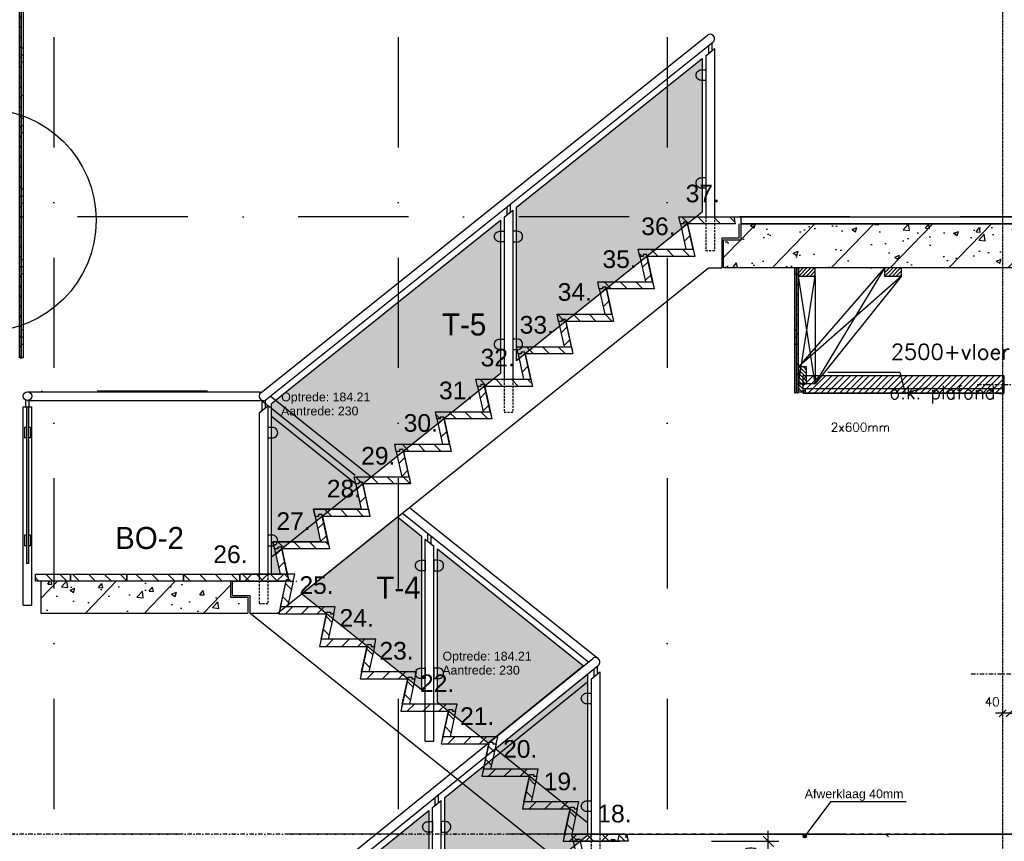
# Model space of a CAD drawing. Extents: x 149262 to 371235, y 141599 to 287858.
# Tile 47 of 60: x 154844 to 160423, y 185902 to 190559. Entities that reach past the tile are written whole.
import ezdxf

# ---------------------------------------------------------------- set-up
doc = ezdxf.new("R2010")
doc.units = 0
doc.header["$LTSCALE"] = 50
doc.header["$MEASUREMENT"] = 0
doc.header["$PDMODE"] = 3
doc.header["$PDSIZE"] = 0.1
for name, pattern in [('DASHDOT', [1, 0.5, -0.25, 0, -0.25]), ('DD1', [2.66667, 1.66667, -0.5, 0, -0.5]), ('HIDDEN', [0.375, 0.25, -0.125])]:
    doc.linetypes.add(name, pattern=pattern)
doc.layers.get('0').update_dxf_attribs({"linetype": 'CONTINUOUS'})
doc.layers.get('DEFPOINTS').update_dxf_attribs({"linetype": 'CONTINUOUS'})
for name, color, linetype in [('00', 7, 'CONTINUOUS'), ('25', 7, 'CONTINUOUS'), ('_DETAILNUMMERS', 4, 'CONTINUOUS'), ('A--01A1_ACEER', 1, 'CONTINUOUS'), ('A--124D2TRAPPEN', 4, 'CONTINUOUS'), ('A--A23--_F--3-', 9, 'CONTINUOUS'), ('A--A25--_F--3-', 9, 'CONTINUOUS'), ('A--A42--_F-23-', 9, 'CONTINUOUS'), ('A--A42--_F123-', 9, 'CONTINUOUS'), ('A--L$1A-_RASTER_NR_02', 21, 'CONTINUOUS'), ('A--L$1A-_RASTER_NR_04', 45, 'CONTINUOUS'), ('A--L13A2_VLOEREN', 2, 'CONTINUOUS'), ('A--L21--_F-23-', 4, 'CONTINUOUS'), ('A--L23--', 7, 'CONTINUOUS'), ('A--L23--_F--3-', 7, 'CONTINUOUS'), ('A--L24--', 7, 'CONTINUOUS'), ('A--L24A1_TRAPPEN', 1, 'CONTINUOUS'), ('A--L24A2_TRAPPEN', 2, 'CONTINUOUS'), ('A--L25--', 7, 'CONTINUOUS'), ('A--L25--_F-23-', 7, 'CONTINUOUS'), ('A--L31D1_BUITENKOZIJN', 1, 'CONTINUOUS'), ('A--L35-D2-_PLAFONDS', 2, 'CONTINUOUS'), ('A--L35-D4-_PLAFONDS', 4, 'CONTINUOUS'), ('A--L35D1_PLAFONDS', 1, 'CONTINUOUS'), ('A--L42--', 7, 'CONTINUOUS'), ('A--L42--_F--3-', 7, 'CONTINUOUS'), ('A--L42--_F-23-', 7, 'CONTINUOUS'), ('A--M$1A-_F123-', 1, 'CONTINUOUS'), ('A--M01A1_MAATVOERING', 1, 'CONTINUOUS'), ('A--M01B1_HOOGTE_MAATV', 1, 'CONTINUOUS'), ('A--T$1A-_F123-_0_18MM', 1, 'CONTINUOUS'), ('A--T$1A-_F123_20', 1, 'CONTINUOUS'), ('A--T01A-25_TEKST', 2, 'CONTINUOUS'), ('A--T01B2_HOOGTE_MAATV', 2, 'CONTINUOUS'), ('A--T01B3_HOOGTE_MAATV', 3, 'CONTINUOUS'), ('Rtrappen', 1, 'CONTINUOUS'), ('STRAMIEN', 8, 'DD1'), ('X--LR---_CP', 7, 'CONTINUOUS'), ('ZTRAPPEN', 4, 'CONTINUOUS')]:
    doc.layers.add(name, color=color, linetype=linetype)
doc.styles.add('alfa-0_18', font='tsacorbd.ttf')
doc.styles.add('ALFA-0_25', font='ROMANS')
doc.styles.add('EB2', font='ARIAL.TTF')
doc.styles.add('HIEMSTRA', font='romans.shx')
doc.styles.add('HOOGTEXT', font='ROMANS.shx', dxfattribs={"height": 2.5})
doc.dimstyles.get("Standard").update_dxf_attribs({"dimscale": 50, "dimtxt": 2.5, "dimasz": 2, "dimexe": 0.3, "dimexo": 0.3, "dimgap": 2, "dimtad": 1, "dimdec": 0, "dimzin": 0, "dimdsep": 46, "dimtxsty": 'HIEMSTRA', "dimblk1": 'OBLIQUE', "dimblk2": 'OBLIQUE', "dimsah": 1, "dimcen": 0.09, "dimdle": 0.3, "dimclrd": 1, "dimclre": 1, "dimclrt": 2, "dimadec": 0, "dimazin": 0, "dimtfac": 1, "dimtdec": 4, "dimtix": 1, "dimtmove": 2, "dimatfit": 3, "dimldrblk": 'OBLIQUE', "dimfxl": 0, "dimtvp": 625, "dimtolj": 1, "dimtzin": 0, "dimarcsym": 0})
doc.dimstyles.new('STANDARD$0', dxfattribs={"dimscale": 30, "dimtxt": 2.5, "dimasz": 2, "dimexe": 2, "dimexo": 0, "dimgap": 2, "dimtad": 1, "dimdec": 0, "dimzin": 0, "dimdsep": 46, "dimtxsty": 'ALFA-0_25', "dimblk1": 'OBLIQUE', "dimblk2": 'OBLIQUE', "dimsah": 1, "dimcen": -3, "dimdle": 2, "dimclrd": 1, "dimclre": 1, "dimclrt": 2, "dimadec": 0, "dimazin": 0, "dimtfac": 0.666667, "dimtofl": 0, "dimtmove": 2, "dimatfit": 3, "dimldrblk": 'OBLIQUE', "dimfxl": 0, "dimtvp": 0.833333, "dimtolj": 1, "dimtzin": 0, "dimarcsym": 0})
pattern_1 = [(135, (-78993.37, -57903.14), (-44.90128, -44.90128), [])]
pattern_2 = [(135, (98041.835, 208488.676), (-39.774756, -39.774756), [])]
pattern_3 = [(46, (98041.84, 208488.68), (-172.64155, 166.718), []), (51, (98041.84, 208488.68), (287.29845, -20.0899), [30, -330]), (356, (98041.84, 208488.68), (-60.7431, 299.8624), [24, -264]), (101.4514, (98065.78, 208487), (226.5556, 279.7724), [25.4961, -280.4568]), (47.1842, (98040.44, 208568.66), (427.9869, -58.7472), [45, -495]), (97.6356, (98076.1, 208563.77), (367.0079, 396.1126), [38.244, -420.6852]), (352.1842, (98040.44, 208568.66), (367.0076, 396.113), [36, -396]), (22, (98080.78, 208549.37), (241.5371, -156.85604), [30, -330]), (327, (98080.78, 208549.37), (92.2491, 291.7144), [24, -264]), (72.4514, (98100.9, 208536.3), (333.7863, 134.8581), [25.4961, -280.4568]), (38.5, (98041.84, 208488.68), (2.53928, 133.22215), [0, -260.8, 0, -268, 0, -265]), (8.5, (98041.84, 208488.68), (102.45841, 159.57714), [0, -152.8, 0, -254.8, 0, -101]), (328.5, (97952.65, 208487.12), (213.6539, -5.29398), [0, -100, 0, -312, 0, -414]), (318.5, (97912.65, 208486.42), (232.5401, 44.1071), [0, -130, 0, -207.2, 0, -294]), (318.5, (97912.65, 208486.42), (232.5401, 44.1071), [0, -130, 0, -207.2, 0, -294])]
pattern_4 = [(45, (0, 0), (-10.6066, 10.6066), [])]

# ---------------------------------------------------------------- blocks, each defined once
blk = doc.blocks.new('*U605')
at = {"layer": 'A--L23--_F--3-', "color": 2, "linetype": 'Continuous'}
blk.add_lwpolyline([(0, 0), (0, 20), (5382, 20), (5382, 0)], dxfattribs=at)
blk = doc.blocks.new('_OBLIQUE')
at = {"color": 0, "linetype": 'ByBlock'}
blk.add_line((-0.5, -0.5), (0.5, 0.5), dxfattribs=at)
blk = doc.blocks.new('*D296')
at = {"layer": 'A--M$1A-_F123-', "color": 1, "lineweight": -2}
for p, q in [((160413, 186627.8), (160373, 186627.8)), ((160453, 186627.8), (160413, 186627.8)), ((160453, 186627.8), (160493, 186627.8))]:
    blk.add_line(p, q, dxfattribs=at)
at = {"layer": 'DEFPOINTS', "color": 0}
for p in [(160413, 186627.8), (160413, 186627.8), (160453, 186627.8)]:
    blk.add_point(p, dxfattribs=at)
at = {"layer": 'A--M$1A-_F123-', "color": 1, "lineweight": -2, "xscale": 40, "yscale": 40, "zscale": 40}
blk.add_blockref('_OBLIQUE', (160413, 186627.8), dxfattribs=at)
at = {"layer": 'A--M$1A-_F123-', "color": 1, "lineweight": -2, "xscale": 40, "yscale": 40, "zscale": 40, "rotation": 180}
blk.add_blockref('_OBLIQUE', (160453, 186627.8), dxfattribs=at)
at = {"layer": 'A--M$1A-_F123-', "color": 2, "insert": (160353.8, 186692.8), "char_height": 50, "attachment_point": 5, "style": 'HIEMSTRA'}
blk.add_mtext('\\A1;40', dxfattribs=at)
blk = doc.blocks.new('*U591')
at = {"layer": 'A--L23--_F--3-', "color": 2, "linetype": 'Continuous'}
blk.add_lwpolyline([(0, 0), (0, 20), (4751.7, 20), (4751.7, 0)], dxfattribs=at)
blk = doc.blocks.new('*D223')
at = {"layer": 'A--M$1A-_F123-', "color": 1, "lineweight": -2}
for p, q in [((159085.7, 185591.8), (159085.7, 185961.8)), ((158762.9, 185901.8), (159145.7, 185901.8)), ((158762.9, 185651.8), (159145.7, 185651.8))]:
    blk.add_line(p, q, dxfattribs=at)
at = {"layer": 'DEFPOINTS', "color": 0}
for p in [(158762.9, 185901.8), (159085.7, 185901.8), (158762.9, 185651.8)]:
    blk.add_point(p, dxfattribs=at)
at = {"layer": 'A--M$1A-_F123-', "color": 1, "lineweight": -2, "xscale": 60, "yscale": 60, "zscale": 60}
for p, rotation in [((159085.7, 185901.8), 90), ((159085.7, 185651.8), 270)]:
    blk.add_blockref('_OBLIQUE', p, dxfattribs=dict(at, rotation=rotation))
at = {"layer": 'A--M$1A-_F123-', "color": 2, "insert": (158986.5, 185776.8), "char_height": 75, "attachment_point": 5, "rotation": 90, "style": 'ALFA-0_25'}
blk.add_mtext('\\A1;250', dxfattribs=at)
blk = doc.blocks.new('*U590')
at = {"layer": 'A--L23--_F--3-', "color": 2, "linetype": 'Continuous'}
blk.add_lwpolyline([(0, 0), (0, 20), (5382, 20), (5382, 0)], dxfattribs=at)
blk = doc.blocks.new('*U589')
at = {"layer": 'A--L23--_F--3-', "color": 2, "linetype": 'Continuous'}
blk.add_lwpolyline([(0, 0), (0, -20), (-4751.7, -20), (-4751.7, 0)], dxfattribs=at)
blk = doc.blocks.new('*U588')
at = {"layer": 'A--A42--_F-23-', "linetype": 'Continuous'}
h = blk.add_hatch(dxfattribs=at)
h.set_pattern_fill('ALFALINE', color=256, scale=40, style=0)
h.set_pattern_definition([(45, (-154846.69, -188642.18), (-28.284271, 28.284271), [])])
h.paths.add_polyline_path([(0, 0), (-5, 0), (-5, 5092.1), (0, 5092.1), (5, 5092.1), (5, 0)])
at = {"layer": 'A--L42--_F-23-', "color": 2, "linetype": 'Continuous'}
for points in [[(0, 0), (-5, 0), (-5, 5092.1), (0, 5092.1)], [(0, 0), (5, 0), (5, 5092.1), (0, 5092.1)]]:
    blk.add_lwpolyline(points, dxfattribs=at)
blk = doc.blocks.new('*U584')
at = {"layer": 'A--A42--_F123-', "linetype": 'Continuous'}
h = blk.add_hatch(dxfattribs=at)
h.set_pattern_fill('ALFAPLST', color=256, scale=400, angle=180, style=0)
h.set_pattern_definition([(180, (0, 0), (-0.0001, -400), []), (180, (-1e-05, -40), (-0.0001, -400), []), (180, (-2e-05, -80), (-0.0001, -400), [])])
h.paths.add_polyline_path([(0, 0), (6, 0), (6, -4009.6), (0, -4009.6), (-6, -4009.6), (-6, 0)])
at = {"layer": 'A--L42--_F--3-', "color": 3, "linetype": 'Continuous'}
for points in [[(0, 0), (-6, 0), (-6, -4009.6), (0, -4009.6)], [(0, 0), (6, 0), (6, -4009.6), (0, -4009.6)]]:
    blk.add_lwpolyline(points, dxfattribs=at)
blk = doc.blocks.new('STOOTBORD')
at = {"layer": 'A--01A1_ACEER'}
h = blk.add_hatch(dxfattribs=at)
h.set_pattern_fill('ANSI31', color=256, scale=20, style=0)
h.set_pattern_definition([(45, (-78754.77, -57757.03), (-44.90128, 44.90128), [])])
h.paths.add_polyline_path([(0, 0), (-33.6, 156.1), (-54, 156.1), (-54, 146.1), (-72.3, 146.1), (-40.9, 0)])
at = {"layer": 'A--L24A2_TRAPPEN'}
blk.add_lwpolyline([(0, 0), (-33.6, 156.1), (-54, 156.1), (-54, 146.1), (-72.3, 146.1), (-40.9, 0)], close=True, dxfattribs=at)
at = {"layer": 'X--LR---_CP'}
blk.add_point((0, 0), dxfattribs=at)
blk = doc.blocks.new('TRAPTREDE')
at = {"layer": 'A--01A1_ACEER'}
h = blk.add_hatch(dxfattribs=at)
h.set_pattern_fill('ANSI31', color=256, scale=20, angle=90, style=0)
h.set_pattern_definition(pattern_1)
edge = h.paths.add_edge_path()
edge.add_line((-292.6, 0), (-310.9, 0))
edge.add_line((-310.9, 0), (-319.5, 40))
edge.add_line((-319.5, 40), (-8.6, 40))
edge.add_line((-8.6, 40), (0, 0))
edge.add_line((0, 0), (-270, 0))
at = {"layer": 'A--L24A2_TRAPPEN'}
blk.add_lwpolyline([(-270, 0), (-272.1, 10), (-292.6, 10), (-292.6, 0), (-310.9, 0), (-319.5, 40), (-8.6, 40), (0, 0)], close=True, dxfattribs=at)
at = {"layer": 'X--LR---_CP', "color": 1}
blk.add_point((0, 0), dxfattribs=at)
blk = doc.blocks.new('TRAPTREDE_184_21')
at = {"layer": 'A--01A1_ACEER'}
h = blk.add_hatch(dxfattribs=at)
h.set_pattern_fill('ANSI31', color=256, scale=20, angle=90, style=0)
h.set_pattern_definition(pattern_1)
edge = h.paths.add_edge_path()
edge.add_line((-292.6, 0), (-310.9, 0))
edge.add_line((-310.9, 0), (-319.5, 40))
edge.add_line((-319.5, 40), (-8.6, 40))
edge.add_line((-8.6, 40), (0, 0))
edge.add_line((0, 0), (-270, 0))
at = {"layer": 'A--L24A2_TRAPPEN'}
blk.add_lwpolyline([(-270, 0), (-272.1, 10), (-292.6, 10), (-292.6, 0), (-310.9, 0), (-319.6, 40), (-8.7, 40), (0, 0)], close=True, dxfattribs=at)
at = {"layer": 'X--LR---_CP', "color": 1}
blk.add_point((0, 0), dxfattribs=at)
blk = doc.blocks.new('STOOTBORD_184_21')
at = {"layer": 'A--01A1_ACEER'}
h = blk.add_hatch(dxfattribs=at)
h.set_pattern_fill('ANSI31', color=256, scale=20, style=0)
h.set_pattern_definition([(45, (-78295.37, -60354.97), (-44.90128, 44.90128), [])])
h.paths.add_polyline_path([(0, 0), (-33.5, 154.2), (-54, 154.2), (-53.9, 144.2), (-72.2, 144.2), (-40.9, 0)])
at = {"layer": 'A--L24A2_TRAPPEN'}
blk.add_lwpolyline([(0, 0), (-33.5, 154.2), (-54, 154.2), (-53.9, 144.2), (-72.2, 144.2), (-40.9, 0)], close=True, dxfattribs=at)
at = {"layer": 'X--LR---_CP', "color": 1}
blk.add_point((0, 0), dxfattribs=at)
blk = doc.blocks.new('GLASKLEM_RECHTS')
at = {"layer": 'A--01A1_ACEER'}
blk.add_lwpolyline([(0, -60), (25, -60, 0.414214), (55, -30), (55, -30, 0.414214), (25, 0), (0, 0)], format="xyb", close=True, dxfattribs=at)
at = {"layer": 'X--LR---_CP'}
blk.add_point((0, 0), dxfattribs=at)
blk = doc.blocks.new('BORDES_HOUT')
at = {"layer": 'A--01A1_ACEER'}
h = blk.add_hatch(dxfattribs=at)
h.set_pattern_fill('ANSI31', color=256, scale=20, angle=90, style=0)
h.set_pattern_definition([(135, (-78993.857, -57903.14), (-44.90128, -44.90128), [])])
edge = h.paths.add_edge_path()
edge.add_line((-293.1, 0), (-311.4, 0))
edge.add_line((-311.4, 0), (-320, 40))
edge.add_line((-320, 40), (-9.1, 40))
edge.add_line((-9.1, 40), (-0.5, 0))
edge.add_line((-0.5, 0), (-270.5, 0))
at = {"layer": 'A--L24A2_TRAPPEN'}
blk.add_lwpolyline([(-320, 0), (-320, 0), (-320, 0), (-320, 0), (-320, 0), (-320, 40), (0, 40), (0, 0)], close=True, dxfattribs=at)
at = {"layer": 'X--LR---_CP'}
blk.add_point((0, 0), dxfattribs=at)
blk = doc.blocks.new('*U572')
at = {"layer": 'A--A42--_F-23-', "linetype": 'Continuous'}
h = blk.add_hatch(dxfattribs=at)
h.set_pattern_fill('ALFALINE', color=256, scale=40, style=0)
h.set_pattern_definition([(45, (-159250.98, -188443.79), (-28.284271, 28.284271), [])])
h.paths.add_polyline_path([(0, 0), (-5, 0), (-5, 708), (0, 708), (5, 708), (5, 0)])
at = {"layer": 'A--L42--_F-23-', "color": 2, "linetype": 'Continuous'}
for points in [[(0, 0), (-5, 0), (-5, 708), (0, 708)], [(0, 0), (5, 0), (5, 708), (0, 708)]]:
    blk.add_lwpolyline(points, dxfattribs=at)
blk = doc.blocks.new('*U571')
at = {"layer": 'A--A42--_F123-', "linetype": 'Continuous'}
h = blk.add_hatch(dxfattribs=at)
h.set_pattern_fill('ALFAPLST', color=256, scale=400, angle=180, style=0)
h.set_pattern_definition([(180, (0, 0), (0.0001, -400), []), (180, (1e-05, -40), (0.0001, -400), []), (180, (2e-05, -80), (0.0001, -400), [])])
h.paths.add_polyline_path([(0, 0), (6, 0), (6, -708), (0, -708), (-6, -708), (-6, 0)])
at = {"layer": 'A--L42--_F--3-', "color": 3, "linetype": 'Continuous'}
for points in [[(0, 0), (-6, 0), (-6, -708), (0, -708)], [(0, 0), (6, 0), (6, -708), (0, -708)]]:
    blk.add_lwpolyline(points, dxfattribs=at)
blk = doc.blocks.new('Q020259-')
at = {"layer": 'A--A25--_F--3-'}
h = blk.add_hatch(dxfattribs=at)
h.set_pattern_fill('ALFALINE', color=256, scale=15, style=0, pattern_type=2)
h.set_pattern_definition(pattern_4)
h.paths.add_polyline_path([(0, 0), (0, 46), (28, 46), (28, 0)])
at = {"layer": 'A--L25--_F-23-', "color": 2, "linetype": 'Continuous'}
blk.add_lwpolyline([(0, 0), (0, 46), (28, 46), (28, 0)], close=True, dxfattribs=at)
at = {"layer": 'X--LR---_CP'}
for p in [(0, 0), (0, 0), (28, 0)]:
    blk.add_point(p, dxfattribs=at)
blk = doc.blocks.new('Q020283-')
at = {"layer": 'A--A25--_F--3-'}
h = blk.add_hatch(dxfattribs=at)
h.set_pattern_fill('ALFALINE', color=256, scale=15, style=0, pattern_type=2)
h.set_pattern_definition(pattern_4)
h.paths.add_polyline_path([(0, 0), (0, 96), (46, 96), (46, 0)])
at = {"layer": 'A--L25--_F-23-', "color": 2, "linetype": 'Continuous'}
blk.add_lwpolyline([(0, 0), (0, 96), (46, 96), (46, 0)], close=True, dxfattribs=at)
at = {"layer": 'X--LR---_CP'}
for p in [(0, 0), (0, 0), (46, 0)]:
    blk.add_point(p, dxfattribs=at)
blk = doc.blocks.new('HOOGTEP')
at = {"layer": 'A--M01A1_MAATVOERING'}
for p, q in [((0, 0), (0.62, 2.33)), ((0.62, 2.33), (8.79, 2.33)), ((-2.41, 0.65), (0, 0))]:
    blk.add_line(p, q, dxfattribs=at)
at = {"layer": 'A--M01B1_HOOGTE_MAATV'}
blk.add_line((-1.38, 0), (0.91, 0), dxfattribs=at)
at = {"layer": 'A--T01B2_HOOGTE_MAATV', "style": 'HOOGTEXT', "flags": 4}
blk.add_attdef('TEKST', (1.84, -0.67), '', height=1.5, dxfattribs=at)
at = {"layer": 'A--T01B3_HOOGTE_MAATV', "style": 'HOOGTEXT', "flags": 4}
blk.add_attdef('HOOGTE', (1.67, 3.82), '', height=1.75, dxfattribs=at)

msp = doc.modelspace()

# ---------------------------------------------------------------- hatches: boundary and pattern name
at = {"layer": 'A--01A1_ACEER', "linetype": 'Continuous'}
h = msp.add_hatch(dxfattribs=at)
h.set_pattern_fill('ANSI31', color=256, scale=200, style=0)
h.set_pattern_definition([(45, (-251.301, 93295.882), (-17.6776695, 17.6776695), [])])
h.paths.add_polyline_path([(160420.8, 188441.8), (159284, 188441.8), (159284, 188541.8), (160420.8, 188541.8)])
at = {"layer": 'A--01A1_ACEER'}
h = msp.add_hatch(dxfattribs=at)
h.set_pattern_fill('ANSI31', color=256, scale=450, angle=90, style=0)
h.set_pattern_definition(pattern_2)
h.paths.add_polyline_path([(154933, 187375.5), (154933, 187415.5), (155131.2, 187415.5), (155131.2, 187375.5)])
h = msp.add_hatch(dxfattribs=at)
h.set_pattern_fill('ANSI31', color=256, scale=20, angle=90, style=0)
h.set_pattern_definition([(45, (235075.89, 129472.32), (44.90128, -44.90128), [])])
edge = h.paths.add_edge_path()
edge.add_line((156375.2, 187375.5), (156393.4, 187375.5))
edge.add_line((156393.4, 187375.5), (156402, 187415.5))
edge.add_line((156402, 187415.5), (156091.1, 187415.5))
edge.add_line((156091.1, 187415.5), (156082.5, 187375.5))
edge.add_line((156082.5, 187375.5), (156352.5, 187375.5))
h = msp.add_hatch(dxfattribs=at)
h.set_pattern_fill('ANSI31', color=256, scale=450, angle=90, style=0)
h.set_pattern_definition(pattern_2)
h.paths.add_polyline_path([(156091.2, 187375.5), (156091.2, 187415.5), (156359.9, 187415.5), (156368.5, 187375.5)])
h = msp.add_hatch(dxfattribs=at)
h.set_pattern_fill('ANSI31', color=256, scale=20, style=0)
h.set_pattern_definition([(135, (234616.575, 126876.28), (44.90128, 44.90128), [])])
h.paths.add_polyline_path([(156321.2, 187231.2), (156354.7, 187385.5), (156375.2, 187385.5), (156375.2, 187375.5), (156393.4, 187375.5), (156362.1, 187231.2)])
h = msp.add_hatch(dxfattribs=at)
h.set_pattern_fill('ANSI31', color=256, scale=20, angle=90, style=0)
h.set_pattern_definition([(45, (235305.89, 129288.11), (44.90128, -44.90128), [])])
edge = h.paths.add_edge_path()
edge.add_line((156605.2, 187191.2), (156623.4, 187191.2))
edge.add_line((156623.4, 187191.2), (156632, 187231.2))
edge.add_line((156632, 187231.2), (156321.1, 187231.2))
edge.add_line((156321.1, 187231.2), (156312.5, 187191.2))
edge.add_line((156312.5, 187191.2), (156582.5, 187191.2))
h = msp.add_hatch(dxfattribs=at)
h.set_pattern_fill('ANSI31', color=256, scale=20, style=0)
h.set_pattern_definition([(135, (234846.575, 126692.07), (44.90128, 44.90128), [])])
h.paths.add_polyline_path([(156551.2, 187047), (156584.7, 187201.2), (156605.2, 187201.2), (156605.2, 187191.2), (156623.4, 187191.2), (156592.1, 187047)])
h = msp.add_hatch(dxfattribs=at)
h.set_pattern_fill('ANSI31', color=256, scale=20, angle=90, style=0)
h.set_pattern_definition([(45, (235535.89, 129103.9), (44.90128, -44.90128), [])])
edge = h.paths.add_edge_path()
edge.add_line((156835.2, 187007), (156853.4, 187007))
edge.add_line((156853.4, 187007), (156862, 187047))
edge.add_line((156862, 187047), (156551.1, 187047))
edge.add_line((156551.1, 187047), (156542.5, 187007))
edge.add_line((156542.5, 187007), (156812.5, 187007))
h = msp.add_hatch(dxfattribs=at)
h.set_pattern_fill('ANSI31', color=256, scale=20, style=0)
h.set_pattern_definition([(135, (235076.575, 126507.86), (44.90128, 44.90128), [])])
h.paths.add_polyline_path([(156781.2, 186862.8), (156814.7, 187017), (156835.2, 187017), (156835.2, 187007), (156853.4, 187007), (156822.1, 186862.8)])
h = msp.add_hatch(dxfattribs=at)
h.set_pattern_fill('ANSI31', color=256, scale=20, angle=90, style=0)
h.set_pattern_definition([(45, (235765.89, 128919.69), (44.90128, -44.90128), [])])
edge = h.paths.add_edge_path()
edge.add_line((157065.2, 186822.8), (157083.4, 186822.8))
edge.add_line((157083.4, 186822.8), (157092, 186862.8))
edge.add_line((157092, 186862.8), (156781.1, 186862.8))
edge.add_line((156781.1, 186862.8), (156772.5, 186822.8))
edge.add_line((156772.5, 186822.8), (157042.5, 186822.8))
h = msp.add_hatch(dxfattribs=at)
h.set_pattern_fill('ANSI31', color=256, scale=20, style=0)
h.set_pattern_definition([(135, (235306.575, 126323.65), (44.90128, 44.90128), [])])
h.paths.add_polyline_path([(157011.2, 186678.6), (157044.7, 186832.8), (157065.2, 186832.8), (157065.2, 186822.8), (157083.4, 186822.8), (157052.1, 186678.6)])
h = msp.add_hatch(dxfattribs=at)
h.set_pattern_fill('ANSI31', color=256, scale=20, angle=90, style=0)
h.set_pattern_definition([(45, (235995.89, 128735.48), (44.90128, -44.90128), [])])
edge = h.paths.add_edge_path()
edge.add_line((157295.2, 186638.6), (157313.4, 186638.6))
edge.add_line((157313.4, 186638.6), (157322, 186678.6))
edge.add_line((157322, 186678.6), (157011.1, 186678.6))
edge.add_line((157011.1, 186678.6), (157002.5, 186638.6))
edge.add_line((157002.5, 186638.6), (157272.5, 186638.6))
h = msp.add_hatch(dxfattribs=at)
h.set_pattern_fill('ANSI31', color=256, scale=20, style=0)
h.set_pattern_definition([(135, (235536.575, 126139.44), (44.90128, 44.90128), [])])
h.paths.add_polyline_path([(157241.2, 186494.4), (157274.7, 186648.6), (157295.2, 186648.6), (157295.2, 186638.6), (157313.4, 186638.6), (157282.1, 186494.4)])
h = msp.add_hatch(dxfattribs=at)
h.set_pattern_fill('ANSI31', color=256, scale=20, angle=90, style=0)
h.set_pattern_definition([(45, (236225.89, 128551.27), (44.90128, -44.90128), [])])
edge = h.paths.add_edge_path()
edge.add_line((157525.2, 186454.4), (157543.4, 186454.4))
edge.add_line((157543.4, 186454.4), (157552, 186494.4))
edge.add_line((157552, 186494.4), (157241.1, 186494.4))
edge.add_line((157241.1, 186494.4), (157232.5, 186454.4))
edge.add_line((157232.5, 186454.4), (157502.5, 186454.4))
h = msp.add_hatch(dxfattribs=at)
h.set_pattern_fill('ANSI31', color=256, scale=20, style=0)
h.set_pattern_definition([(135, (235766.575, 125955.23), (44.90128, 44.90128), [])])
h.paths.add_polyline_path([(157471.2, 186310.2), (157504.7, 186464.4), (157525.2, 186464.4), (157525.2, 186454.4), (157543.4, 186454.4), (157512.1, 186310.2)])
h = msp.add_hatch(dxfattribs=at)
h.set_pattern_fill('ANSI31', color=256, scale=20, angle=90, style=0)
h.set_pattern_definition([(45, (236455.89, 128367.06), (44.90128, -44.90128), [])])
edge = h.paths.add_edge_path()
edge.add_line((157755.2, 186270.2), (157773.4, 186270.2))
edge.add_line((157773.4, 186270.2), (157782, 186310.2))
edge.add_line((157782, 186310.2), (157471.1, 186310.2))
edge.add_line((157471.1, 186310.2), (157462.5, 186270.2))
edge.add_line((157462.5, 186270.2), (157732.5, 186270.2))
h = msp.add_hatch(dxfattribs=at)
h.set_pattern_fill('ANSI31', color=256, scale=20, style=0)
h.set_pattern_definition([(135, (235996.575, 125771.02), (44.90128, 44.90128), [])])
h.paths.add_polyline_path([(157701.2, 186126), (157734.7, 186280.2), (157755.2, 186280.2), (157755.2, 186270.2), (157773.4, 186270.2), (157742.1, 186126)])
h = msp.add_hatch(dxfattribs=at)
h.set_pattern_fill('ANSI31', color=256, scale=20, angle=90, style=0)
h.set_pattern_definition([(45, (236685.89, 128182.85), (44.90128, -44.90128), [])])
edge = h.paths.add_edge_path()
edge.add_line((157985.2, 186086), (158003.4, 186086))
edge.add_line((158003.4, 186086), (158012, 186126))
edge.add_line((158012, 186126), (157701.1, 186126))
edge.add_line((157701.1, 186126), (157692.5, 186086))
edge.add_line((157692.5, 186086), (157962.5, 186086))
h = msp.add_hatch(dxfattribs=at)
h.set_pattern_fill('ANSI31', color=256, scale=20, style=0)
h.set_pattern_definition([(135, (236226.575, 125586.81), (44.90128, 44.90128), [])])
h.paths.add_polyline_path([(157931.2, 185941.8), (157964.7, 186096), (157985.2, 186096), (157985.2, 186086), (158003.4, 186086), (157972.1, 185941.8)])
h = msp.add_hatch(dxfattribs=at)
h.set_pattern_fill('ANSI31', color=256, scale=20, angle=90, style=0)
h.set_pattern_definition([(45, (236915.89, 127998.64), (44.90128, -44.90128), [])])
edge = h.paths.add_edge_path()
edge.add_line((158215.2, 185901.8), (158233.4, 185901.8))
edge.add_line((158233.4, 185901.8), (158242, 185941.8))
edge.add_line((158242, 185941.8), (157931.1, 185941.8))
edge.add_line((157931.1, 185941.8), (157922.5, 185901.8))
edge.add_line((157922.5, 185901.8), (158192.5, 185901.8))
h = msp.add_hatch(color=256, dxfattribs=at)
edge = h.paths.add_edge_path()
edge.add_arc((159292, 185930.6), 9.28, 0, 360)
at = {"layer": 'A--A23--_F--3-'}
h = msp.add_hatch(dxfattribs=at)
h.set_pattern_fill('ALFABET', color=256, scale=40, angle=1, style=0, pattern_type=2)
h.set_pattern_definition(pattern_3)
h.paths.add_polyline_path([(163763, 189151.8), (158831.3, 189151.8), (158831.3, 189311.8), (158931.3, 189311.8), (158931.3, 189401.8), (163763, 189401.8)])
h = msp.add_hatch(dxfattribs=at)
h.set_pattern_fill('ALFABET', color=256, scale=40, angle=1, style=0, pattern_type=2)
h.set_pattern_definition(pattern_3)
h.paths.add_polyline_path([(155771.2, 187375.5), (155451.2, 187375.5), (155131.2, 187375.5), (155131.2, 187375.5), (154963, 187375.5), (154963, 187195.5), (156137.3, 187195.5), (156137.3, 187285.5), (156037.3, 187285.5), (156037.3, 187375.5)])
h.paths.add_polyline_path([(155185.3, 187175.6), (155185.3, 187395.3), (155297.8, 187395.3), (155297.8, 187175.6)], flags=9)
at = {"layer": 'A--L$1A-_RASTER_NR_02'}
for points in [[(154893, 188364.9), (154883, 188364.9), (154883, 187477.2), (154893, 187477.2)], [(156440.5, 187305), (156984.2, 187740.4), (157120.8, 187631), (157120.8, 186760.2)]]:
    msp.add_hatch(color=256, dxfattribs=at).paths.add_polyline_path(points)
h = msp.add_hatch(color=256, dxfattribs=at)
h.paths.add_polyline_path([(156270.5, 188312), (156747.1, 187930.3), (156778.9, 187783.9), (156509, 187783.9), (156548.9, 187599.7), (156279, 187599.7), (156318.9, 187415.5), (156270.5, 187415.5)])
h.paths.add_polyline_path([(157210.8, 187558.9), (158038.4, 186896), (157497.7, 186458.3), (157210.8, 186688.1)])
h.paths.add_polyline_path([(157537.6, 186426.3), (158061, 186850), (158061, 186007.1)])
edge = h.paths.add_edge_path()
edge.add_line((156953.8, 187759.1), (156953.8, 186888.3))
at = {"layer": 'A--L$1A-_RASTER_NR_04'}
h = msp.add_hatch(color=256, dxfattribs=at)
h.paths.add_polyline_path([(157658.6, 189495.7), (158711.3, 190338.9), (158711.3, 189468), (157658.6, 188624.9)])
h.paths.add_polyline_path([(157568.6, 189423.6), (157568.6, 188552.8), (156270.5, 187513.2), (156270.5, 188384)])
h = msp.add_hatch(color=256, dxfattribs=at)
h.paths.add_polyline_path([(158061, 186805), (158061, 185934.3), (157251.9, 185279.3), (157251.9, 186150)])
h.paths.add_polyline_path([(156352.8, 185422.1), (157161.9, 186077.1), (157161.9, 185206.4), (156352.8, 184551.4)])
h.paths.add_polyline_path([(154770.3, 185402.9), (156262.8, 185402.9), (156262.8, 184515), (154770.3, 184515)])

# ---------------------------------------------------------------- linework, layer by layer
at = {"layer": '_DETAILNUMMERS'}
msp.add_circle((154645.7, 189421.7), 630.9, dxfattribs=at)
at = {"layer": 'A--01A1_ACEER'}
for p, q in [((158889.9, 189441.8), (161536.2, 189441.8)), ((154883, 188364.9), (154883, 187477.2)), ((154893, 188364.9), (154893, 187477.2)), ((154870.5, 188248), (154870.5, 188188)), ((154883, 188248), (154870.5, 188248)), ((154905.5, 188248), (154893, 188248)), ((154905.5, 188248), (154905.5, 188188)), ((154883, 188188), (154870.5, 188188)), ((154905.5, 188188), (154893, 188188)), ((154870.5, 187637.3), (154870.5, 187577.3)), ((154883, 187637.3), (154870.5, 187637.3)), ((154905.5, 187637.3), (154893, 187637.3)), ((154905.5, 187637.3), (154905.5, 187577.3)), ((154883, 187577.3), (154870.5, 187577.3)), ((154905.5, 187577.3), (154893, 187577.3)), ((154893, 187477.2), (154883, 187477.2)), ((159766.7, 185926.8), (159751.7, 185941.8))]:
    msp.add_line(p, q, dxfattribs=at)
at = {"layer": 'A--124D2TRAPPEN'}
for p, q in [((158746.4, 189151.8), (158821.3, 189151.8)), ((156147.3, 187195.5), (156303.8, 187195.5))]:
    msp.add_line(p, q, dxfattribs=at)
at = {"layer": 'A--124D2TRAPPEN', "color": 1}
for p, q in [((154888, 188449.9), (156208, 188449.9)), ((156265.5, 188424.9), (156837.2, 187967)), ((154888, 188399.9), (156208, 188399.9)), ((156208, 188406.9), (156744.9, 187976.9)), ((157052.1, 187794.9), (158121.7, 186938.2)), ((157012.2, 187762.8), (158066.3, 186918.6)), ((157156.3, 187602.5), (157156.3, 187647.4)), ((157175.3, 187587.3), (157175.3, 187632.2)), ((157140.8, 186469.9), (157140.8, 187615)), ((157140.8, 187615), (157190.8, 187574.9)), ((157190.8, 186469.9), (157190.8, 187574.9)), ((157140.8, 186469.9), (157190.8, 186469.9))]:
    msp.add_line(p, q, dxfattribs=at)
for points in [[(157658.6, 189495.7), (158711.3, 190338.9), (158711.3, 189468), (157658.6, 188624.9)], [(157568.6, 189423.6), (157568.6, 188552.8), (156270.5, 187513.2), (156270.5, 188384)], [(156270.5, 188312), (156747.1, 187930.3), (156778.9, 187783.9), (156509, 187783.9), (156548.9, 187599.7), (156279, 187599.7), (156318.9, 187415.5), (156270.5, 187415.5)], [(156440.5, 187305), (156984.2, 187740.4), (157120.8, 187631), (157120.8, 186760.2)], [(157210.8, 187558.9), (158038.4, 186896), (157497.7, 186458.3), (157210.8, 186688.1)], [(157537.6, 186426.3), (158061, 186850), (158061, 186007.1)], [(158061, 186805), (158061, 185934.3), (157251.9, 185279.3), (157251.9, 186150)], [(156352.8, 185422.1), (157161.9, 186077.1), (157161.9, 185206.4), (156352.8, 184551.4)]]:
    msp.add_lwpolyline(points, close=True, dxfattribs=at)
at = {"layer": 'A--124D2TRAPPEN'}
for points in [[(158836.4, 189401.8), (158628.6, 189401.8), (158668.6, 189217.6), (158398.6, 189217.6), (158438.5, 189033.4), (158168.5, 189033.4), (158208.5, 188849.2), (157938.5, 188849.2), (157978.5, 188665), (157708.5, 188664.9), (157748.6, 188480.7), (157478.6, 188480.7), (157518.6, 188296.5), (157248.6, 188296.5), (157288.6, 188112.3), (157018.6, 188112.3), (157058.5, 187928.1), (156788.9, 187928.1), (156828.6, 187743.9), (156558.6, 187743.9), (156598.6, 187559.7), (156328.6, 187559.7), (156368.6, 187375.5), (156047.3, 187375.5)], [(156303.8, 187195.5), (158746.4, 189151.8)]]:
    msp.add_lwpolyline(points, dxfattribs=at)
at = {"layer": 'A--124D2TRAPPEN', "color": 1}
for points in [[(156047.3, 187375.5), (156352.5, 187375.5), (156312.5, 187191.2), (156582.5, 187191.2), (156542.5, 187007), (156812.5, 187007), (156772.5, 186822.8), (157042.5, 186822.8), (157002.5, 186638.6), (157272.5, 186638.6), (157232.5, 186454.4), (157502.5, 186454.4), (157462.5, 186270.2), (157732.5, 186270.2), (157692.5, 186086), (157962.5, 186086), (157922.5, 185901.8), (158244, 185901.8)], [(158074.7, 185651.8), (156147.3, 187195.5)]]:
    msp.add_lwpolyline(points, dxfattribs=at)
at = {"layer": 'A--L13A2_VLOEREN'}
for p, q in [((157604.1, 189496.9), (157604.1, 189452.1)), ((157623.1, 189512.1), (157623.1, 189467.3)), ((157638.6, 189479.7), (157638.6, 188520.7)), ((157588.6, 189439.7), (157588.6, 188520.7)), ((157197.4, 186105.9), (157197.4, 186150.9)), ((157216.4, 186121.2), (157216.4, 186166.3)), ((157231.9, 185197.3), (157231.9, 186133.8)), ((157181.9, 185197.3), (157181.9, 186093.3))]:
    msp.add_line(p, q, dxfattribs=at)
at = {"layer": 'A--L21--_F-23-', "linetype": 'Continuous'}
msp.add_lwpolyline([(163763, 189151.8), (158831.3, 189151.8), (158831.3, 189311.8), (158931.3, 189311.8), (158931.3, 189401.8), (163763, 189401.8)], close=True, dxfattribs=at)
at = {"layer": 'A--L24A1_TRAPPEN'}
for points in [[(156365.7, 187191.2), (156483.1, 187191.2)], [(157098.9, 186638.6), (157173.1, 186638.6)]]:
    msp.add_lwpolyline(points, dxfattribs=at)
at = {"layer": 'A--L24A2_TRAPPEN'}
for p, q in [((156209.9, 188444.4), (158740.7, 190471.3)), ((156241.2, 188405.4), (158771.9, 190432.3)), ((158765.8, 190427.4), (158765.8, 190382.5)), ((158731.3, 190354.9), (158781.3, 190394.9)), ((158746.8, 190412.1), (158746.8, 190367.3)), ((158781.3, 190394.9), (158781.3, 189441.8)), ((158731.3, 190354.9), (158731.3, 189441.8)), ((157588.6, 189439.7), (157638.6, 189479.7)), ((154863, 187239.9), (154863, 188364.9)), ((154863, 188364.9), (154913, 188364.9)), ((154878.5, 188364.9), (154878.5, 188401.7)), ((154897.5, 188364.9), (154897.5, 188399.9)), ((154913, 187239.9), (154913, 188364.9)), ((156250.5, 188368), (156200.5, 188328)), ((156216, 188401.7), (156216, 188340.4)), ((156235, 188401.7), (156235, 188355.6)), ((156250.5, 188368), (156250.5, 187415.5)), ((156200.5, 188328), (156200.5, 187415.5)), ((154863, 187239.9), (154913, 187239.9)), ((156298.9, 185487.9), (158090.4, 186938.1)), ((156316.6, 185437.9), (158121.8, 186899.3)), ((158081, 186821.2), (158131, 186861.7)), ((158096.5, 186878.8), (158096.5, 186833.7)), ((158115.5, 186894.1), (158115.5, 186849.1)), ((158131, 186861.7), (158131, 185941.8)), ((158081, 186821.2), (158081, 185941.8)), ((157181.9, 186093.3), (157231.9, 186133.8))]:
    msp.add_line(p, q, dxfattribs=at)
at = {"layer": 'A--L24A2_TRAPPEN', "color": 1, "linetype": 'HIDDEN'}
for p, q in [((158731.3, 189441.8), (158731.3, 189249.9)), ((158781.3, 189441.8), (158781.3, 189249.9)), ((158731.3, 189249.9), (158781.3, 189249.9)), ((157588.6, 188520.7), (157588.6, 188334.7)), ((157638.6, 188520.7), (157638.6, 188334.7)), ((157588.6, 188334.7), (157638.6, 188334.7)), ((156200.5, 187415.5), (156200.5, 187248)), ((156250.5, 187415.5), (156250.5, 187248)), ((156250.5, 187248), (156200.5, 187248)), ((158081, 185941.8), (158081, 185741.4)), ((158131, 185941.8), (158131, 185741.4))]:
    msp.add_line(p, q, dxfattribs=at)
at = {"layer": 'A--L24A2_TRAPPEN'}
for points in [[(154933, 187375.5), (154933, 187375.5), (154933, 187375.5), (154933, 187375.5), (154933, 187375.5), (154933, 187415.5), (155131.2, 187415.5), (155131.2, 187375.5)], [(156091.2, 187375.5), (156091.2, 187375.5), (156091.2, 187375.5), (156091.2, 187375.5), (156091.2, 187375.5), (156091.2, 187415.5), (156359.9, 187415.5), (156368.5, 187375.5)]]:
    msp.add_lwpolyline(points, close=True, dxfattribs=at)
at = {"layer": 'A--L24A2_TRAPPEN', "color": 1}
for points in [[(156352.5, 187375.5), (156354.7, 187385.5), (156375.2, 187385.5), (156375.2, 187375.5), (156393.4, 187375.5), (156402.1, 187415.5), (156091.2, 187415.5), (156091.2, 187375.5)], [(156321.2, 187231.2), (156354.7, 187385.5), (156375.2, 187385.5), (156375.2, 187375.5), (156393.4, 187375.5), (156362.1, 187231.2)], [(156582.5, 187191.2), (156584.7, 187201.2), (156605.2, 187201.2), (156605.2, 187191.2), (156623.4, 187191.2), (156632.1, 187231.2), (156321.2, 187231.2), (156312.5, 187191.2)], [(156551.2, 187047), (156584.7, 187201.2), (156605.2, 187201.2), (156605.2, 187191.2), (156623.4, 187191.2), (156592.1, 187047)], [(156812.5, 187007), (156814.7, 187017), (156835.2, 187017), (156835.2, 187007), (156853.4, 187007), (156862.1, 187047), (156551.2, 187047), (156542.5, 187007)], [(156781.2, 186862.8), (156814.7, 187017), (156835.2, 187017), (156835.2, 187007), (156853.4, 187007), (156822.1, 186862.8)], [(157042.5, 186822.8), (157044.7, 186832.8), (157065.2, 186832.8), (157065.2, 186822.8), (157083.4, 186822.8), (157092.1, 186862.8), (156781.2, 186862.8), (156772.5, 186822.8)], [(157011.2, 186678.6), (157044.7, 186832.8), (157065.2, 186832.8), (157065.2, 186822.8), (157083.4, 186822.8), (157052.1, 186678.6)], [(157272.5, 186638.6), (157274.7, 186648.6), (157295.2, 186648.6), (157295.2, 186638.6), (157313.4, 186638.6), (157322.1, 186678.6), (157011.2, 186678.6), (157002.5, 186638.6)], [(157241.2, 186494.4), (157274.7, 186648.6), (157295.2, 186648.6), (157295.2, 186638.6), (157313.4, 186638.6), (157282.1, 186494.4)], [(157502.5, 186454.4), (157504.7, 186464.4), (157525.2, 186464.4), (157525.2, 186454.4), (157543.4, 186454.4), (157552.1, 186494.4), (157241.2, 186494.4), (157232.5, 186454.4)], [(157471.2, 186310.2), (157504.7, 186464.4), (157525.2, 186464.4), (157525.2, 186454.4), (157543.4, 186454.4), (157512.1, 186310.2)], [(157732.5, 186270.2), (157734.7, 186280.2), (157755.2, 186280.2), (157755.2, 186270.2), (157773.4, 186270.2), (157782.1, 186310.2), (157471.2, 186310.2), (157462.5, 186270.2)], [(157701.2, 186126), (157734.7, 186280.2), (157755.2, 186280.2), (157755.2, 186270.2), (157773.4, 186270.2), (157742.1, 186126)], [(157962.5, 186086), (157964.7, 186096), (157985.2, 186096), (157985.2, 186086), (158003.4, 186086), (158012.1, 186126), (157701.2, 186126), (157692.5, 186086)], [(157931.2, 185941.8), (157964.7, 186096), (157985.2, 186096), (157985.2, 186086), (158003.4, 186086), (157972.1, 185941.8)], [(158192.5, 185901.8), (158194.7, 185911.8), (158215.2, 185911.8), (158215.2, 185901.8), (158233.4, 185901.8), (158242.1, 185941.8), (157931.2, 185941.8), (157922.5, 185901.8)]]:
    msp.add_lwpolyline(points, close=True, dxfattribs=at)
at = {"layer": 'A--L24A2_TRAPPEN'}
msp.add_circle((154888, 188424.9), 25, dxfattribs=at)
for centre, start, end in [((158756.3, 190451.8), 308.6915, 128.6915), ((156225.5, 188424.9), 128.6915, 308.6915), ((158106.1, 186918.7), 308.9912, 128.9912)]:
    msp.add_arc(centre, 25, start, end, dxfattribs=at)
at = {"layer": 'A--L31D1_BUITENKOZIJN'}
for p, q in [((159744.6, 189151.7), (159256, 188590.8)), ((159352, 188494.8), (159744.6, 189148.2)), ((159352, 188494.8), (159256, 189105.7)), ((159840.6, 189105.7), (159256, 188590.8)), ((159256, 188494.8), (159352, 189105.7)), ((159352, 189105.7), (159352, 188494.8)), ((159840.6, 189105.7), (159352, 188494.8)), ((159352, 188494.8), (159256, 188494.8))]:
    msp.add_line(p, q, dxfattribs=at)
at = {"layer": 'A--L35-D2-_PLAFONDS'}
for points in [[(160420.8, 188466.8), (159284, 188466.8)], [(159294, 188468.8), (159294, 188443.8)], [(159284, 188441.8), (160420.8, 188441.8)]]:
    msp.add_lwpolyline(points, dxfattribs=at)
at = {"layer": 'A--L35-D4-_PLAFONDS'}
for p, q in [((160420.8, 188439.8), (160420.8, 188489.8)), ((159313.2, 188441.8), (159288.2, 188441.8)), ((160395.8, 188439.8), (160420.8, 188439.8))]:
    msp.add_line(p, q, dxfattribs=at)
at = {"layer": 'A--L35D1_PLAFONDS', "linetype": 'Continuous'}
msp.add_lwpolyline([(160420.8, 188441.8), (159284, 188441.8), (159284, 188541.8), (160420.8, 188541.8)], close=True, dxfattribs=at)
at = {"layer": 'A--M$1A-_F123-'}
for p, q in [((159438.6, 186124.7), (159292, 185930.6)), ((159867.4, 186124.7), (159438.6, 186124.7))]:
    msp.add_line(p, q, dxfattribs=at)
msp.add_circle((159292, 185930.6), 9.28, dxfattribs=at)
at = {"layer": 'A--T$1A-_F123_20', "const_width": 4.75}
msp.add_lwpolyline([(154857.8, 190130.5, -1), (154852.6, 190130.5, -1)], format="xyb", close=True, dxfattribs=at)
at = {"layer": 'Rtrappen'}
for p, q in [((158921.3, 189321.8), (158921.3, 189401.8)), ((158821.3, 189321.8), (158821.3, 189151.8)), ((158821.3, 189321.8), (158921.3, 189321.8)), ((156037.3, 187375.5), (156037.3, 187285.5)), ((156047.3, 187375.5), (156047.3, 187295.5)), ((156047.3, 187295.5), (156147.3, 187295.5)), ((156147.3, 187295.5), (156147.3, 187195.5)), ((156037.3, 187285.5), (156137.3, 187285.5)), ((156137.3, 187285.5), (156137.3, 187195.5))]:
    msp.add_line(p, q, dxfattribs=at)
at = {"layer": 'STRAMIEN', "color": 8, "linetype": 'DASHDOT', "ltscale": 25}
for p, q in [((155038, 200460.9), (155038, 180632.6)), ((156988, 200460.9), (156988, 180632.6)), ((158513, 200460.9), (158513, 180632.6)), ((160797, 189441.8), (149662.7, 189441.8)), ((155907.5, 188453.8), (150163, 188453.8)), ((160747, 185941.8), (149662.7, 185941.8))]:
    msp.add_line(p, q, dxfattribs=at)
at = {"layer": 'STRAMIEN', "color": 8, "linetype": 'DASHDOT', "ltscale": 0.1}
msp.add_line((160413, 200460.9), (160413, 180632.6), dxfattribs=at)
at = {"layer": 'STRAMIEN', "linetype": 'DASHDOT'}
for p, q in [((160268.5, 188491.8), (166013, 188491.8)), ((160234.1, 186851.8), (166013, 186851.8)), ((166290.1, 185941.8), (150060.5, 185941.8))]:
    msp.add_line(p, q, dxfattribs=at)
at = {"layer": 'X--LR---_CP'}
for p in [(155131.2, 187375.5), (156411.2, 187375.5)]:
    msp.add_point(p, dxfattribs=at)
at = {"layer": 'X--LR---_CP', "color": 1}
for p in [(157701.2, 186126), (157692.5, 186086)]:
    msp.add_point(p, dxfattribs=at)
at = {"layer": 'ZTRAPPEN'}
msp.add_lwpolyline([(156037.3, 187375.5), (156037.3, 187375.5), (156037.3, 187375.5), (156037.3, 187375.5), (154963, 187375.5), (154963, 187195.5), (156137.3, 187195.5), (156137.3, 187195.5)], dxfattribs=at)

# ---------------------------------------------------------------- block references
ref = msp.add_blockref('HOOGTEP', (159863.2, 188441.8), dxfattribs=dict(xscale=-50, yscale=50, zscale=50))
ref.add_attrib('TEKST', 'o.k. plafond', (159771.2, 188408.2), dxfattribs={"layer": 'A--T01B2_HOOGTE_MAATV', "height": 75, "style": 'HOOGTEXT', "flags": 4})
ref.add_attrib('HOOGTE', '2500+vloer', (159779.5, 188632.8), dxfattribs={"layer": 'A--T01B3_HOOGTE_MAATV', "height": 87.5, "style": 'HOOGTEXT', "flags": 4})
at = {"layer": '00', "xscale": -1}
for p in [(158731.3, 190274.9), (158731.3, 189664.2), (157588.6, 189359.7), (157588.6, 188749), (157140.8, 187494.9), (157140.8, 186884.2), (158081, 186741.4), (158081, 186130.7), (157181.9, 186013.6)]:
    msp.add_blockref('GLASKLEM_RECHTS', p, dxfattribs=at)
at = {"layer": '00'}
for p in [(157638.6, 189359.7), (157638.6, 188749), (156250.5, 188248), (156250.5, 187637.3), (157190.8, 187494.9), (157190.8, 186884.2), (157231.9, 186013.6)]:
    msp.add_blockref('GLASKLEM_RECHTS', p, dxfattribs=at)
at = {"layer": '25', "xscale": -1, "rotation": 270}
for p in [(159256, 189105.7), (159744.6, 189105.7)]:
    msp.add_blockref('Q020283-', p, dxfattribs=at)
at = {"layer": '25', "xscale": -1}
msp.add_blockref('Q020283-', (159302, 188494.8), dxfattribs=at)
at = {"layer": 'A--L23--'}
for name, p in [('*U591', (158931.3, 189421.8)), ('*U589', (163683, 189421.8)), ('*U605', (158281, 185921.8)), ('*U590', (158281, 185921.8))]:
    msp.add_blockref(name, p, dxfattribs=at)
at = {"layer": 'A--L24--', "color": 1}
for name, p in [('TRAPTREDE_184_21', (158898.6, 189401.8)), ('STOOTBORD_184_21', (158659.9, 189257.6)), ('TRAPTREDE_184_21', (158668.6, 189217.6)), ('STOOTBORD_184_21', (158429.8, 189073.4)), ('TRAPTREDE_184_21', (158438.5, 189033.4)), ('STOOTBORD_184_21', (158199.8, 188889.2)), ('TRAPTREDE_184_21', (158208.5, 188849.2)), ('STOOTBORD_184_21', (157969.8, 188705)), ('TRAPTREDE_184_21', (157978.5, 188665)), ('STOOTBORD_184_21', (157739.9, 188520.7)), ('TRAPTREDE_184_21', (157748.6, 188480.7)), ('STOOTBORD_184_21', (157509.9, 188336.5)), ('TRAPTREDE_184_21', (157518.6, 188296.5)), ('STOOTBORD_184_21', (157279.9, 188152.3)), ('TRAPTREDE_184_21', (157288.6, 188112.3)), ('STOOTBORD_184_21', (157049.8, 187968.1)), ('TRAPTREDE_184_21', (157058.5, 187928.1)), ('STOOTBORD_184_21', (156819.9, 187783.9)), ('TRAPTREDE_184_21', (156828.6, 187743.9)), ('STOOTBORD_184_21', (156589.9, 187599.7)), ('TRAPTREDE_184_21', (156598.6, 187559.7)), ('STOOTBORD_184_21', (156359.9, 187415.5)), ('TRAPTREDE', (158291, 185901.8)), ('STOOTBORD', (158052.4, 185755.6))]:
    msp.add_blockref(name, p, dxfattribs=at)
at = {"layer": 'A--L24--'}
for p in [(155451.2, 187375.5), (155771.2, 187375.5), (156091.2, 187375.5)]:
    msp.add_blockref('BORDES_HOUT', p, dxfattribs=at)
at = {"layer": 'A--L25--', "xscale": -1}
msp.add_blockref('Q020259-', (159284, 188448.8), dxfattribs=at)
at = {"layer": 'A--L42--'}
for name, p in [('*U588', (154846.7, 188642.2)), ('*U584', (154858.2, 192651.8)), ('*U571', (159239.5, 189151.8)), ('*U572', (159251, 188443.8))]:
    msp.add_blockref(name, p, dxfattribs=at)

# ---------------------------------------------------------------- texts
at = {"layer": 'A--T$1A-_F123-_0_18MM', "style": 'alfa-0_18'}
for s, p in [('T-5', (157236.5, 188769)), ('BO-2', (155384.3, 187558.7)), ('T-4', (156865, 187277.6))]:
    msp.add_text(s, height=125, dxfattribs=at).set_placement(p)
at = {"layer": 'A--T$1A-_F123_20', "style": 'EB2'}
for s, height, p in [('37.', 100, (158617.2, 189524.1)), ('36.', 100, (158365.6, 189338)), ('35.', 100, (158145.9, 189151.8)), ('34.', 100, (157892.4, 188965.7)), ('33.', 100, (157676.8, 188779.6)), ('32.', 100, (157455.4, 188593.5)), ('31.', 100, (157219.7, 188407.4)), ('Optrede: 184.21', 50, (156325.5, 188395.6)), ('Aantrede: 230', 50, (156324.3, 188316)), ('30.', 100, (157019.4, 188223.2)), ('29.', 100, (156778.3, 188037.1)), ('28.', 100, (156583.9, 187851)), ('27.', 100, (156298.1, 187666.8)), ('26.', 100, (155940.6, 187478.9)), ('25.', 100, (156428.7, 187304.2)), ('24.', 100, (156655.8, 187118.1)), ('23.', 100, (156881.9, 186932)), ('Optrede: 184.21', 50, (157239.6, 186926.6)), ('22.', 100, (157111.9, 186747.8)), ('Aantrede: 230', 50, (157238.5, 186847)), ('21.', 100, (157339, 186561.7)), ('20.', 100, (157582.7, 186375.5)), ('19.', 100, (157812.7, 186191.3)), ('Afwerklaag 40mm', 50, (159292.2, 186146.3)), ('18.', 100, (158116.6, 186008.9))]:
    msp.add_text(s, height=height, dxfattribs=at).set_placement(p)
at = {"layer": 'A--T01A-25_TEKST', "style": 'HIEMSTRA'}
msp.add_text('2x600mm', height=50, dxfattribs=at).set_placement((159439.2, 188224.1))

# ---------------------------------------------------------------- dimensions: what is measured, and where the dimension line sits
at = {"layer": 'A--M$1A-_F123-'}
dim = msp.add_linear_dim(base=(160413, 186627.8), p1=(160453, 186627.8), p2=(160413, 186627.8), dimstyle='Standard', override={"dimscale": 20}, dxfattribs=at)
dim.commit()
dim.dimension.update_dxf_attribs({"geometry": '*D296', "text_midpoint": (160353.8, 186692.8), "dimtype": 160})
dim = msp.add_linear_dim(base=(159085.7, 185901.8), p1=(158762.9, 185651.8), p2=(158762.9, 185901.8), angle=90, dimstyle='STANDARD$0', dxfattribs=at)
dim.commit()
dim.dimension.update_dxf_attribs({"geometry": '*D223', "text_midpoint": (158986.5, 185776.8), "dimtype": 160})

doc.saveas('drawing.dxf')
